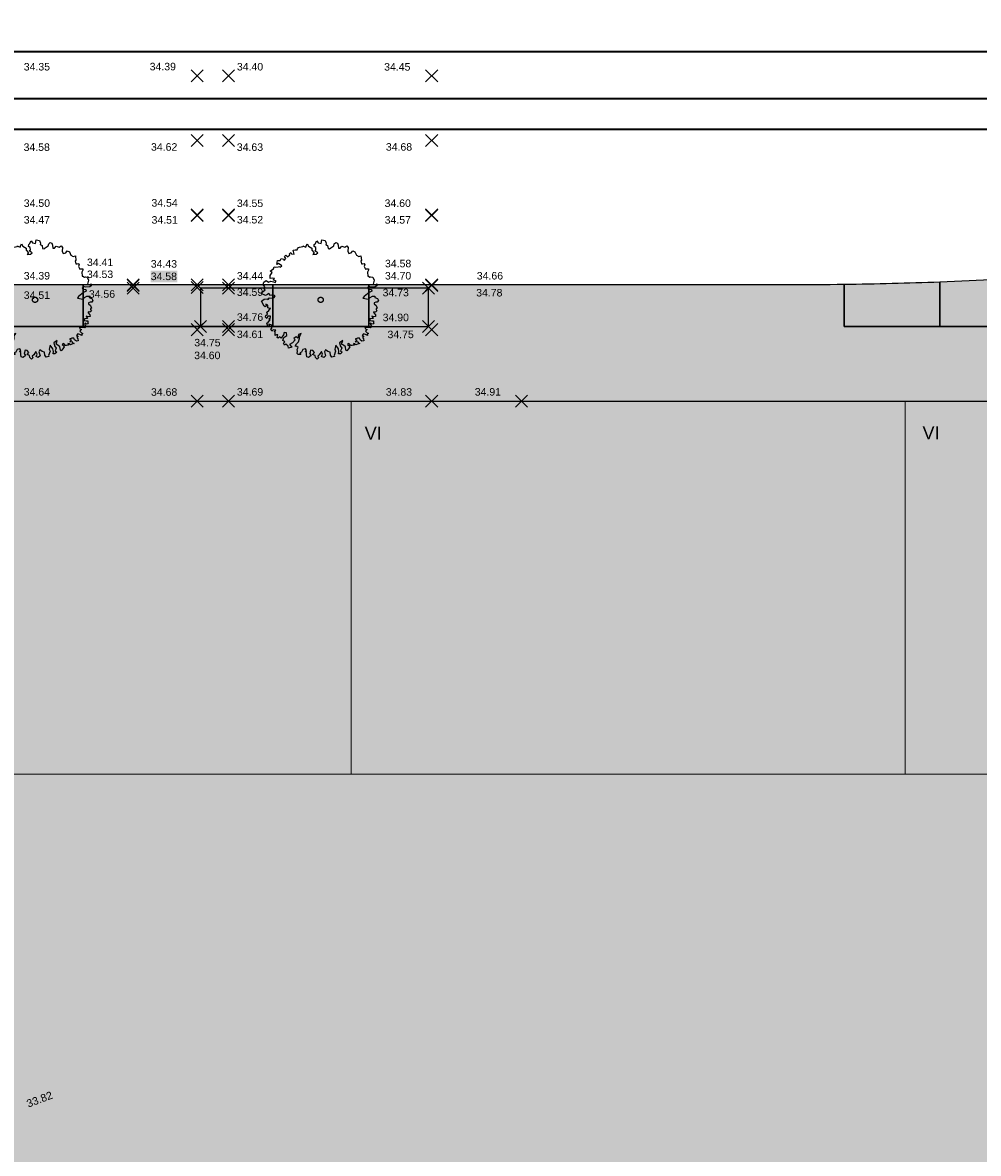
# Model space of a CAD drawing. Header units: metres. Extents: x -5203299 to 2078834, y 245743 to 5816291.
# Tile 229 of 256: x 366655 to 366699, y 5814171 to 5814224. Entities that reach past the tile are written whole.
import ezdxf

# ---------------------------------------------------------------- set-up
doc = ezdxf.new("R2010")
doc.units = ezdxf.units.M
doc.header["$LTSCALE"] = 0.5
for name, color, linetype, lineweight in [('01.01_Text-Beschriftung Geschosse', 7, 'Continuous', 25), ('02.02_Nutzung. Gebäude-Einzelhandel (Nahversorger)', 7, 'Continuous', 9), ('02.02_Nutzung. Gebäude-Gewerbe. Nahversorger im EG', 7, 'Continuous', 9), ('99.02_Vermesserplan-Höhe SWP', 7, 'Continuous', 18), ('99.04_Erschließung_VP-S-Borde-Kantenstein', 7, 'Continuous', 25), ('Keine', 7, 'Continuous', 9), ('SB-PUNKTE-00000-0000-HOE', 7, 'Continuous', 18), ('SB-PUNKTE-00000-0000-PKT', 7, 'Continuous', 18), ('SB-PUNKTE-00000-0000-SYM', 7, 'Continuous', 18)]:
    doc.layers.add(name, color=color, linetype=linetype, lineweight=lineweight)
for name, color, linetype, lineweight, true_color in [('99.04_Erschließung_VP-S-Farben-Gehweg-Betonsteinpflaster', 7, 'Continuous', 25, 0xffd6a8), ('99.04_Erschließung_VP-S-Farben-Grünflächen', 7, 'Continuous', 25, 0xc2e687), ('99.04_Erschließung_VP-S-Farben-Multifunktionsstreifen', 7, 'Continuous', 25, 0xf7e06e), ('99.04_Erschließung_VP-S-Farben-Regengarten', 7, 'Continuous', 25, 0x60d2fb), ('99.04_Gleisplanung VP 02_23-EB-1236L-A-FAHRKANTE', 150, 'Continuous', 35, 0x007fff), ('99.04_Gleisplanung VP 02_23-EB-1236R-A-FAHRKANTE', 150, 'Continuous', 35, 0x007fff), ('S-Baum', 7, 'Continuous', 25, 0x4c994c), ('SB-100A-Regengarten-Farbe', 7, 'Continuous', 25, 0x60d2fb)]:
    doc.layers.add(name, color=color, linetype=linetype, lineweight=lineweight, true_color=true_color)
doc.styles.add('Arial', font='arial.ttf')

# ---------------------------------------------------------------- blocks, each defined once
blk = doc.blocks.new('Gruppe-365')
at = {"layer": '02.02_Nutzung. Gebäude-Einzelhandel (Nahversorger)', "linetype": 'Continuous', "lineweight": 0, "true_color": 0x37ae8d}
blk.add_hatch(color=125, dxfattribs=at).paths.add_polyline_path([(44.627, -42.975), (138.626, -42.975), (138.626, -16.975), (44.626, -16.975)])
at = {"layer": '02.02_Nutzung. Gebäude-Gewerbe. Nahversorger im EG', "linetype": 'Continuous', "lineweight": 0, "true_color": 0x37ae8d}
for points in [[(27.122, -16.975), (27.126, 0.525), (77.133, 0.525), (77.13, -16.975)], [(77.126, 0.525), (103.126, 0.525), (103.126, -16.975), (77.126, -16.975)], [(103.126, 0.525), (129.126, 0.525), (129.126, -16.975), (103.126, -16.975)]]:
    blk.add_hatch(color=125, dxfattribs=at).paths.add_polyline_path(points)
at = {"layer": '02.02_Nutzung. Gebäude-Einzelhandel (Nahversorger)', "flags": 128}
blk.add_lwpolyline([(44.627, -42.975), (138.626, -42.975), (138.626, -16.975), (44.626, -16.975)], close=True, dxfattribs=at)
at = {"layer": '02.02_Nutzung. Gebäude-Gewerbe. Nahversorger im EG', "flags": 128}
for points in [[(27.122, -16.975), (27.126, 0.525), (77.133, 0.525), (77.13, -16.975)], [(77.126, 0.525), (103.126, 0.525), (103.126, -16.975), (77.126, -16.975)], [(103.126, 0.525), (129.126, 0.525), (129.126, -16.975), (103.126, -16.975)]]:
    blk.add_lwpolyline(points, close=True, dxfattribs=at)
at = {"layer": '01.01_Text-Beschriftung Geschosse', "color": 7, "char_height": 0.6041, "width": 6.23175, "attachment_point": 1, "rotation": 0.0481, "line_spacing_factor": 4, "style": 'Arial'}
for insert in [(77.763, -0.681), (103.936, -0.659)]:
    blk.add_mtext('VI', dxfattribs=dict(at, insert=insert))
blk = doc.blocks.new('Gruppe-410')
at = {"layer": 'S-Baum', "flags": 128}
blk.add_lwpolyline([(78.352, 5.163), (78.285, 5.161), (78.206, 5.138), (78.208, 5.09), (78.298, 5.005), (78.342, 4.891), (78.294, 4.87), (78.296, 4.821), (78.335, 4.763), (78.261, 4.701), (78.181, 4.71), (78.194, 4.671), (78.265, 4.566), (78.276, 4.498), (78.189, 4.476), (78.092, 4.501), (78.152, 4.395), (78.008, 4.382), (78, 4.302), (78.099, 4.286), (78.175, 4.288), (78.171, 4.181), (78.191, 4.153), (78.104, 4.13), (78.024, 4.176), (78.026, 4.099), (78.108, 4.023), (78.031, 3.961), (77.951, 3.978), (77.875, 3.975), (77.775, 3.983), (77.798, 3.913), (77.878, 3.879), (77.801, 3.806), (77.872, 3.721), (77.941, 3.695), (77.885, 3.665), (77.888, 3.597), (77.798, 3.642), (77.709, 3.687), (77.641, 3.597), (77.722, 3.56), (77.655, 3.529), (77.698, 3.443), (77.72, 3.356), (77.633, 3.334), (77.552, 3.399), (77.51, 3.476), (77.422, 3.473), (77.316, 3.43), (77.396, 3.393), (77.32, 3.312), (77.439, 3.316), (77.469, 3.24), (77.53, 3.222), (77.423, 3.188), (77.353, 3.157), (77.295, 3.215), (77.235, 3.221), (77.266, 3.146), (77.17, 3.131), (77.111, 3.129), (77.069, 3.187), (77.02, 3.233), (76.962, 3.183), (77.023, 3.126), (77.065, 3.068), (77, 2.97), (76.916, 2.879), (76.883, 2.918), (76.858, 3.072), (76.768, 3.149), (76.678, 3.202), (76.732, 3.371), (76.58, 3.258), (76.613, 3.112), (76.685, 3.007), (76.633, 2.878), (76.711, 2.813), (76.626, 2.742), (76.538, 2.739), (76.554, 2.856), (76.53, 2.974), (76.409, 3.145), (76.355, 2.968), (76.398, 2.87), (76.326, 2.664), (76.339, 2.616), (76.221, 2.581), (76.161, 2.687), (76.137, 2.813), (76.028, 2.849), (75.926, 2.933), (75.87, 2.832), (75.927, 2.65), (75.842, 2.568), (75.741, 2.624), (75.786, 2.722), (75.734, 2.848), (75.631, 2.7), (75.566, 2.627), (75.596, 2.56), (75.53, 2.498), (75.451, 2.575), (75.437, 2.662), (75.319, 2.717), (75.404, 2.8), (75.322, 2.893), (75.225, 2.918), (75.183, 2.764), (75.179, 2.761), (75.253, 2.667), (75.129, 2.575), (75.04, 2.609), (75.025, 2.716), (75.033, 2.804), (74.961, 2.852), (75.03, 2.903), (74.976, 2.98), (74.853, 2.945), (74.798, 2.816), (74.72, 2.785), (74.762, 2.707), (74.646, 2.714), (74.593, 2.761), (74.61, 2.86), (74.587, 2.947), (74.634, 3.045), (74.582, 3.091), (74.505, 3.1), (74.558, 3.209), (74.662, 3.309), (74.708, 3.458), (74.712, 3.585), (74.788, 3.695), (74.662, 3.643), (74.628, 3.475), (74.547, 3.532), (74.433, 3.468), (74.503, 3.403), (74.372, 3.263), (74.239, 3.179), (74.34, 3.055), (74.186, 3.002), (74.163, 3.097), (74.061, 3.193), (74.006, 3.143), (73.951, 3.248), (74.02, 3.307), (73.919, 3.363), (73.974, 3.501), (74.106, 3.604), (74.093, 3.731), (73.985, 3.747), (73.958, 3.639), (73.847, 3.477), (73.785, 3.545), (73.7, 3.483), (73.651, 3.501), (73.686, 3.63), (73.627, 3.636), (73.56, 3.606), (73.557, 3.673), (73.555, 3.753), (73.514, 3.788), (73.599, 3.859), (73.471, 3.874), (73.406, 3.804), (73.354, 3.91), (73.401, 3.951), (73.408, 4.079), (73.267, 4.133), (73.281, 4.063), (73.211, 4.044), (73.169, 4.186), (73.236, 4.228), (73.32, 4.339), (73.259, 4.385), (73.345, 4.439), (73.334, 4.515), (73.215, 4.511), (73.171, 4.402), (73.109, 4.459), (73.117, 4.547), (73.203, 4.609), (73.172, 4.696), (73.257, 4.767), (73.341, 4.877), (73.313, 4.865), (73.213, 4.892), (73.209, 5.028), (73.128, 5.065), (73.15, 4.998), (73.084, 4.947), (73.044, 4.974), (72.919, 5.213), (73.044, 5.305), (73.179, 5.321), (73.239, 5.292), (73.293, 5.373), (73.413, 5.349), (73.508, 5.389), (73.565, 5.462), (73.456, 5.506), (73.341, 5.474), (73.258, 5.567), (73.2, 5.526), (73.114, 5.483), (72.907, 5.567), (73, 5.666), (73.085, 5.748), (73.026, 5.814), (73.081, 5.884), (73, 5.997), (73.025, 6.097), (73.138, 6.18), (73.249, 6.104), (73.354, 6.156), (73.475, 6.112), (73.563, 6.087), (73.61, 6.145), (73.472, 6.208), (73.529, 6.27), (73.457, 6.298), (73.333, 6.274), (73.329, 6.41), (73.42, 6.549), (73.322, 6.625), (73.407, 6.687), (73.482, 6.726), (73.518, 6.827), (73.579, 6.8), (73.705, 6.822), (73.773, 6.835), (73.802, 6.808), (73.868, 6.867), (73.717, 6.98), (73.631, 6.938), (73.676, 7.115), (73.792, 7.119), (73.837, 7.208), (73.945, 7.183), (73.978, 7.117), (74.063, 7.207), (73.992, 7.301), (73.992, 7.312), (74.066, 7.371), (74.136, 7.297), (74.253, 7.378), (74.239, 7.437), (74.297, 7.487), (74.327, 7.431), (74.455, 7.424), (74.4, 7.609), (74.497, 7.612), (74.596, 7.616), (74.613, 7.673), (74.651, 7.734), (74.699, 7.746), (74.853, 7.78), (74.872, 7.809), (74.892, 7.79), (75.002, 7.737), (75.026, 7.845), (75.064, 7.895), (75.127, 7.789), (75.278, 7.695), (75.281, 7.599), (75.393, 7.476), (75.324, 7.406), (75.483, 7.411), (75.557, 7.481), (75.418, 7.576), (75.476, 7.614), (75.472, 7.733), (75.383, 7.77), (75.396, 7.866), (75.435, 7.907), (75.51, 8.037), (75.572, 7.951), (75.717, 7.917), (75.751, 8.085), (75.908, 8.059), (75.952, 7.933), (75.934, 7.865), (76.023, 7.828), (76.048, 7.685), (76.116, 7.667), (76.174, 7.709), (76.307, 7.801), (76.335, 7.898), (76.401, 7.96), (76.481, 7.931), (76.512, 7.845), (76.526, 7.69), (76.605, 7.704), (76.69, 7.794), (76.827, 7.748), (76.924, 7.811), (76.986, 7.725), (76.972, 7.558), (77.013, 7.451), (77.131, 7.475), (77.204, 7.577), (77.305, 7.521), (77.377, 7.376), (77.487, 7.312), (77.585, 7.335), (77.612, 7.121), (77.573, 7.111), (77.606, 6.965), (77.666, 6.967), (77.742, 6.978), (77.763, 6.951), (77.763, 6.942), (77.73, 6.834), (77.802, 6.717), (77.838, 6.73), (77.937, 6.722), (77.939, 6.662), (77.894, 6.565), (77.909, 6.39), (77.94, 6.391), (78.009, 6.345), (78.057, 6.355), (78.137, 6.33), (78.198, 6.204), (78.156, 6.016), (78.266, 5.972), (78.323, 6.022), (78.326, 5.934), (78.26, 5.892), (78.082, 5.867), (77.946, 5.893), (77.9, 5.832), (77.941, 5.774), (78.077, 5.759), (78.089, 5.683), (77.966, 5.611), (77.738, 5.425), (77.681, 5.355), (77.946, 5.308), (78.022, 5.387), (78.128, 5.449), (78.244, 5.442), (78.237, 5.385), (78.237, 5.385), (78.355, 5.341), (78.406, 5.244)], close=True, dxfattribs=at)
at = {"layer": 'S-Baum'}
blk.add_rational_spline([(75.664, 5.394), (75.426, 5.33), (75.49, 5.092), (75.727, 5.156), (75.965, 5.22), (75.902, 5.458), (75.664, 5.394)], [1, 0.333333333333, 0.333333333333, 1, 0.333333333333, 0.333333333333, 1], degree=3, knots=[0, 0, 0, 0, 0.5, 0.5, 0.5, 1, 1, 1, 1], dxfattribs=at)
blk = doc.blocks.new('Gruppe-411')
at = {"layer": 'S-Baum', "flags": 128}
blk.add_lwpolyline([(64.952, 5.163), (64.885, 5.161), (64.806, 5.138), (64.808, 5.09), (64.898, 5.005), (64.942, 4.891), (64.894, 4.87), (64.896, 4.821), (64.935, 4.763), (64.861, 4.701), (64.781, 4.71), (64.794, 4.671), (64.865, 4.566), (64.876, 4.498), (64.789, 4.476), (64.692, 4.501), (64.752, 4.395), (64.608, 4.382), (64.6, 4.302), (64.699, 4.286), (64.775, 4.288), (64.771, 4.181), (64.791, 4.153), (64.704, 4.13), (64.624, 4.176), (64.626, 4.099), (64.708, 4.023), (64.631, 3.961), (64.551, 3.978), (64.475, 3.975), (64.375, 3.983), (64.398, 3.913), (64.478, 3.879), (64.401, 3.806), (64.472, 3.721), (64.541, 3.695), (64.485, 3.665), (64.488, 3.597), (64.398, 3.642), (64.309, 3.687), (64.241, 3.597), (64.322, 3.56), (64.255, 3.529), (64.298, 3.443), (64.32, 3.356), (64.233, 3.334), (64.152, 3.399), (64.11, 3.476), (64.022, 3.473), (63.916, 3.43), (63.996, 3.393), (63.92, 3.312), (64.039, 3.316), (64.069, 3.24), (64.13, 3.222), (64.023, 3.188), (63.953, 3.157), (63.895, 3.215), (63.835, 3.221), (63.866, 3.146), (63.77, 3.131), (63.711, 3.129), (63.669, 3.187), (63.62, 3.233), (63.562, 3.183), (63.623, 3.126), (63.665, 3.068), (63.6, 2.97), (63.516, 2.879), (63.483, 2.918), (63.458, 3.072), (63.368, 3.149), (63.278, 3.202), (63.332, 3.371), (63.18, 3.258), (63.213, 3.112), (63.285, 3.007), (63.233, 2.878), (63.311, 2.813), (63.226, 2.742), (63.138, 2.739), (63.154, 2.856), (63.13, 2.974), (63.009, 3.145), (62.955, 2.968), (62.998, 2.87), (62.926, 2.664), (62.939, 2.616), (62.821, 2.581), (62.761, 2.687), (62.737, 2.813), (62.628, 2.849), (62.526, 2.933), (62.47, 2.832), (62.527, 2.65), (62.442, 2.568), (62.341, 2.624), (62.386, 2.722), (62.334, 2.848), (62.231, 2.7), (62.166, 2.627), (62.196, 2.56), (62.13, 2.498), (62.051, 2.575), (62.037, 2.662), (61.919, 2.717), (62.004, 2.8), (61.922, 2.893), (61.825, 2.918), (61.783, 2.764), (61.779, 2.761), (61.853, 2.667), (61.729, 2.575), (61.64, 2.609), (61.625, 2.716), (61.633, 2.804), (61.561, 2.852), (61.63, 2.903), (61.576, 2.98), (61.453, 2.945), (61.398, 2.816), (61.32, 2.785), (61.362, 2.707), (61.246, 2.714), (61.193, 2.761), (61.21, 2.86), (61.187, 2.947), (61.234, 3.045), (61.182, 3.091), (61.105, 3.1), (61.158, 3.209), (61.262, 3.309), (61.308, 3.458), (61.312, 3.585), (61.388, 3.695), (61.262, 3.643), (61.228, 3.475), (61.147, 3.532), (61.033, 3.468), (61.103, 3.403), (60.972, 3.263), (60.839, 3.179), (60.94, 3.055), (60.786, 3.002), (60.763, 3.097), (60.661, 3.193), (60.606, 3.143), (60.551, 3.248), (60.62, 3.307), (60.519, 3.363), (60.574, 3.501), (60.706, 3.604), (60.693, 3.731), (60.585, 3.747), (60.558, 3.639), (60.447, 3.477), (60.385, 3.545), (60.3, 3.483), (60.251, 3.501), (60.286, 3.63), (60.227, 3.636), (60.16, 3.606), (60.157, 3.673), (60.155, 3.753), (60.114, 3.788), (60.199, 3.859), (60.071, 3.874), (60.006, 3.804), (59.954, 3.91), (60.001, 3.951), (60.008, 4.079), (59.867, 4.133), (59.881, 4.063), (59.811, 4.044), (59.769, 4.186), (59.836, 4.228), (59.92, 4.339), (59.859, 4.385), (59.945, 4.439), (59.934, 4.515), (59.815, 4.511), (59.771, 4.402), (59.709, 4.459), (59.717, 4.547), (59.803, 4.609), (59.772, 4.696), (59.857, 4.767), (59.941, 4.877), (59.913, 4.865), (59.813, 4.892), (59.809, 5.028), (59.728, 5.065), (59.75, 4.998), (59.684, 4.947), (59.644, 4.974), (59.519, 5.213), (59.644, 5.305), (59.779, 5.321), (59.839, 5.292), (59.893, 5.373), (60.013, 5.349), (60.108, 5.389), (60.165, 5.462), (60.056, 5.506), (59.941, 5.474), (59.858, 5.567), (59.8, 5.526), (59.714, 5.483), (59.507, 5.567), (59.6, 5.666), (59.685, 5.748), (59.626, 5.814), (59.681, 5.884), (59.6, 5.997), (59.625, 6.097), (59.738, 6.18), (59.849, 6.104), (59.954, 6.156), (60.075, 6.112), (60.163, 6.087), (60.21, 6.145), (60.072, 6.208), (60.129, 6.27), (60.057, 6.298), (59.933, 6.274), (59.929, 6.41), (60.02, 6.549), (59.922, 6.625), (60.007, 6.687), (60.082, 6.726), (60.118, 6.827), (60.179, 6.8), (60.305, 6.822), (60.373, 6.835), (60.402, 6.808), (60.468, 6.867), (60.317, 6.98), (60.231, 6.938), (60.276, 7.115), (60.392, 7.119), (60.437, 7.208), (60.545, 7.183), (60.578, 7.117), (60.663, 7.207), (60.592, 7.301), (60.592, 7.312), (60.666, 7.371), (60.736, 7.297), (60.853, 7.378), (60.839, 7.437), (60.897, 7.487), (60.927, 7.431), (61.055, 7.424), (61, 7.609), (61.097, 7.612), (61.196, 7.616), (61.213, 7.673), (61.251, 7.734), (61.299, 7.746), (61.453, 7.78), (61.472, 7.809), (61.492, 7.79), (61.602, 7.737), (61.626, 7.845), (61.664, 7.895), (61.727, 7.789), (61.878, 7.695), (61.881, 7.599), (61.993, 7.476), (61.924, 7.406), (62.083, 7.411), (62.157, 7.481), (62.018, 7.576), (62.076, 7.614), (62.072, 7.733), (61.983, 7.77), (61.996, 7.866), (62.035, 7.907), (62.11, 8.037), (62.172, 7.951), (62.317, 7.917), (62.351, 8.085), (62.508, 8.059), (62.552, 7.933), (62.534, 7.865), (62.623, 7.828), (62.648, 7.685), (62.716, 7.667), (62.774, 7.709), (62.907, 7.801), (62.935, 7.898), (63.001, 7.96), (63.081, 7.931), (63.112, 7.845), (63.126, 7.69), (63.205, 7.704), (63.29, 7.794), (63.427, 7.748), (63.524, 7.811), (63.586, 7.725), (63.572, 7.558), (63.612, 7.451), (63.731, 7.475), (63.804, 7.577), (63.904, 7.521), (63.977, 7.376), (64.087, 7.312), (64.185, 7.335), (64.212, 7.121), (64.173, 7.111), (64.206, 6.965), (64.266, 6.967), (64.342, 6.978), (64.363, 6.951), (64.363, 6.942), (64.33, 6.834), (64.402, 6.717), (64.438, 6.73), (64.537, 6.722), (64.539, 6.662), (64.494, 6.565), (64.509, 6.39), (64.54, 6.391), (64.609, 6.345), (64.657, 6.355), (64.737, 6.33), (64.798, 6.204), (64.756, 6.016), (64.866, 5.972), (64.923, 6.022), (64.926, 5.934), (64.86, 5.892), (64.682, 5.867), (64.546, 5.893), (64.5, 5.832), (64.541, 5.774), (64.677, 5.759), (64.689, 5.683), (64.566, 5.611), (64.338, 5.425), (64.281, 5.355), (64.546, 5.308), (64.622, 5.387), (64.728, 5.449), (64.844, 5.442), (64.837, 5.385), (64.837, 5.385), (64.955, 5.341), (65.006, 5.244)], close=True, dxfattribs=at)
at = {"layer": 'S-Baum'}
blk.add_rational_spline([(62.264, 5.394), (62.026, 5.33), (62.09, 5.092), (62.327, 5.156), (62.565, 5.22), (62.502, 5.458), (62.264, 5.394)], [1, 0.333333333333, 0.333333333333, 1, 0.333333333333, 0.333333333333, 1], degree=3, knots=[0, 0, 0, 0, 0.5, 0.5, 0.5, 1, 1, 1, 1], dxfattribs=at)
blk = doc.blocks.new('Gruppe-421')
at = {"layer": 'SB-PUNKTE-00000-0000-SYM', "color": 7}
for p, q in [((85.398, 0.808), (84.832, 0.242)), ((84.832, 0.808), (85.398, 0.242))]:
    blk.add_line(p, q, dxfattribs=at)
blk = doc.blocks.new('Gruppe-422')
at = {"layer": 'SB-PUNKTE-00000-0000-SYM', "color": 7}
for p, q in [((81.188, 0.808), (80.622, 0.242)), ((80.622, 0.808), (81.188, 0.242))]:
    blk.add_line(p, q, dxfattribs=at)
blk = doc.blocks.new('Gruppe-423')
at = {"layer": 'SB-PUNKTE-00000-0000-SYM', "color": 7}
for p, q in [((81.038, 4.308), (80.472, 3.742)), ((80.472, 4.308), (81.038, 3.742))]:
    blk.add_line(p, q, dxfattribs=at)
blk = doc.blocks.new('Gruppe-424')
at = {"layer": 'SB-PUNKTE-00000-0000-SYM', "color": 7}
for p, q in [((81.188, 4.158), (80.622, 3.592)), ((80.622, 4.158), (81.188, 3.592))]:
    blk.add_line(p, q, dxfattribs=at)
blk = doc.blocks.new('Gruppe-425')
at = {"layer": 'SB-PUNKTE-00000-0000-SYM', "color": 7}
for p, q in [((81.038, 6.108), (80.472, 5.542)), ((80.472, 6.108), (81.038, 5.542))]:
    blk.add_line(p, q, dxfattribs=at)
blk = doc.blocks.new('Gruppe-426')
at = {"layer": 'SB-PUNKTE-00000-0000-SYM', "color": 7}
for p, q in [((81.188, 6.231), (80.622, 5.665)), ((80.622, 6.231), (81.188, 5.665))]:
    blk.add_line(p, q, dxfattribs=at)
blk = doc.blocks.new('Gruppe-427')
at = {"layer": 'SB-PUNKTE-00000-0000-SYM', "color": 7}
for p, q in [((81.188, 6.258), (80.622, 5.692)), ((80.622, 6.258), (81.188, 5.692))]:
    blk.add_line(p, q, dxfattribs=at)
blk = doc.blocks.new('Gruppe-428')
at = {"layer": 'SB-PUNKTE-00000-0000-SYM', "color": 7}
for p, q in [((81.188, 9.508), (80.622, 8.942)), ((80.622, 9.508), (81.188, 8.942))]:
    blk.add_line(p, q, dxfattribs=at)
blk = doc.blocks.new('Gruppe-429')
at = {"layer": 'SB-PUNKTE-00000-0000-SYM', "color": 7}
for p, q in [((81.188, 9.535), (80.622, 8.969)), ((80.622, 9.535), (81.188, 8.969))]:
    blk.add_line(p, q, dxfattribs=at)
blk = doc.blocks.new('Gruppe-430')
at = {"layer": 'SB-PUNKTE-00000-0000-SYM', "color": 7}
for p, q in [((81.188, 13.033), (80.622, 12.467)), ((80.622, 13.033), (81.188, 12.467))]:
    blk.add_line(p, q, dxfattribs=at)
blk = doc.blocks.new('Gruppe-431')
at = {"layer": 'SB-PUNKTE-00000-0000-SYM', "color": 7}
for p, q in [((81.188, 16.058), (80.622, 15.492)), ((80.622, 16.058), (81.188, 15.492))]:
    blk.add_line(p, q, dxfattribs=at)
blk = doc.blocks.new('Gruppe-432')
at = {"layer": 'SB-PUNKTE-00000-0000-SYM', "color": 7}
for p, q in [((71.648, 0.808), (71.082, 0.242)), ((71.082, 0.808), (71.648, 0.242))]:
    blk.add_line(p, q, dxfattribs=at)
blk = doc.blocks.new('Gruppe-433')
at = {"layer": 'SB-PUNKTE-00000-0000-SYM', "color": 7}
for p, q in [((71.648, 4.158), (71.082, 3.592)), ((71.082, 4.158), (71.648, 3.592))]:
    blk.add_line(p, q, dxfattribs=at)
blk = doc.blocks.new('Gruppe-434')
at = {"layer": 'SB-PUNKTE-00000-0000-SYM', "color": 7}
for p, q in [((71.648, 4.308), (71.082, 3.742)), ((71.082, 4.308), (71.648, 3.742))]:
    blk.add_line(p, q, dxfattribs=at)
blk = doc.blocks.new('Gruppe-435')
at = {"layer": 'SB-PUNKTE-00000-0000-SYM', "color": 7}
for p, q in [((71.648, 6.108), (71.082, 5.542)), ((71.082, 6.108), (71.648, 5.542))]:
    blk.add_line(p, q, dxfattribs=at)
blk = doc.blocks.new('Gruppe-436')
at = {"layer": 'SB-PUNKTE-00000-0000-SYM', "color": 7}
for p, q in [((71.648, 6.258), (71.082, 5.692)), ((71.082, 6.258), (71.648, 5.692))]:
    blk.add_line(p, q, dxfattribs=at)
blk = doc.blocks.new('Gruppe-437')
at = {"layer": 'SB-PUNKTE-00000-0000-SYM', "color": 7}
for p, q in [((71.648, 9.508), (71.082, 8.942)), ((71.082, 9.508), (71.648, 8.942))]:
    blk.add_line(p, q, dxfattribs=at)
blk = doc.blocks.new('Gruppe-438')
at = {"layer": 'SB-PUNKTE-00000-0000-SYM', "color": 7}
for p, q in [((71.648, 9.535), (71.082, 8.969)), ((71.082, 9.535), (71.648, 8.969))]:
    blk.add_line(p, q, dxfattribs=at)
blk = doc.blocks.new('Gruppe-439')
at = {"layer": 'SB-PUNKTE-00000-0000-SYM', "color": 7}
for p, q in [((71.648, 13.033), (71.082, 12.467)), ((71.082, 13.033), (71.648, 12.467))]:
    blk.add_line(p, q, dxfattribs=at)
blk = doc.blocks.new('Gruppe-440')
at = {"layer": 'SB-PUNKTE-00000-0000-SYM', "color": 7}
for p, q in [((71.648, 16.058), (71.082, 15.492)), ((71.082, 16.058), (71.648, 15.492))]:
    blk.add_line(p, q, dxfattribs=at)
blk = doc.blocks.new('Gruppe-449')
at = {"layer": 'SB-PUNKTE-00000-0000-SYM', "color": 7}
for p, q in [((70.188, 0.808), (69.622, 0.242)), ((69.622, 0.808), (70.188, 0.242))]:
    blk.add_line(p, q, dxfattribs=at)
blk = doc.blocks.new('Gruppe-450')
at = {"layer": 'SB-PUNKTE-00000-0000-SYM', "color": 7}
for p, q in [((70.188, 4.158), (69.622, 3.592)), ((69.622, 4.158), (70.188, 3.592))]:
    blk.add_line(p, q, dxfattribs=at)
blk = doc.blocks.new('Gruppe-451')
at = {"layer": 'SB-PUNKTE-00000-0000-SYM', "color": 7}
for p, q in [((70.338, 4.308), (69.772, 3.742)), ((69.772, 4.308), (70.338, 3.742))]:
    blk.add_line(p, q, dxfattribs=at)
blk = doc.blocks.new('Gruppe-452')
at = {"layer": 'SB-PUNKTE-00000-0000-SYM', "color": 7}
for p, q in [((70.186, 6.138), (69.62, 5.572)), ((69.62, 6.138), (70.186, 5.572))]:
    blk.add_line(p, q, dxfattribs=at)
blk = doc.blocks.new('Gruppe-453')
at = {"layer": 'SB-PUNKTE-00000-0000-SYM', "color": 7}
for p, q in [((70.188, 6.258), (69.622, 5.692)), ((69.622, 6.258), (70.188, 5.692))]:
    blk.add_line(p, q, dxfattribs=at)
blk = doc.blocks.new('Gruppe-454')
at = {"layer": 'SB-PUNKTE-00000-0000-SYM', "color": 7}
for p, q in [((70.188, 9.508), (69.622, 8.942)), ((69.622, 9.508), (70.188, 8.942))]:
    blk.add_line(p, q, dxfattribs=at)
blk = doc.blocks.new('Gruppe-455')
at = {"layer": 'SB-PUNKTE-00000-0000-SYM', "color": 7}
for p, q in [((70.188, 9.535), (69.622, 8.969)), ((69.622, 9.535), (70.188, 8.969))]:
    blk.add_line(p, q, dxfattribs=at)
blk = doc.blocks.new('Gruppe-456')
at = {"layer": 'SB-PUNKTE-00000-0000-SYM', "color": 7}
for p, q in [((70.188, 13.033), (69.622, 12.467)), ((69.622, 13.033), (70.188, 12.467))]:
    blk.add_line(p, q, dxfattribs=at)
blk = doc.blocks.new('Gruppe-457')
at = {"layer": 'SB-PUNKTE-00000-0000-SYM', "color": 7}
for p, q in [((70.188, 16.058), (69.622, 15.492)), ((69.622, 16.058), (70.188, 15.492))]:
    blk.add_line(p, q, dxfattribs=at)
blk = doc.blocks.new('Gruppe-836')
at = {"layer": 'SB-PUNKTE-00000-0000-SYM', "color": 7}
for p, q in [((67.186, 6.108), (66.62, 5.542)), ((66.62, 6.108), (67.186, 5.542))]:
    blk.add_line(p, q, dxfattribs=at)
blk = doc.blocks.new('Gruppe-837')
at = {"layer": 'SB-PUNKTE-00000-0000-SYM', "color": 7}
for p, q in [((67.186, 6.256), (66.62, 5.69)), ((66.62, 6.256), (67.186, 5.69))]:
    blk.add_line(p, q, dxfattribs=at)
blk = doc.blocks.new('Gruppe-838')
at = {"layer": 'SB-PUNKTE-00000-0000-SYM', "color": 7}
for p, q in [((67.186, 6.228), (66.62, 5.662)), ((66.62, 6.228), (67.186, 5.662))]:
    blk.add_line(p, q, dxfattribs=at)
blk = doc.blocks.new('_23-07-06_Massenplan_TB_Weiterführende Schule (3D)')
at = {"layer": '99.04_Erschließung_VP-S-Farben-Gehweg-Betonsteinpflaster', "linetype": 'Continuous', "lineweight": 0, "true_color": 0xffd6a8}
h = blk.add_hatch(color=41, dxfattribs=at)
edge = h.paths.add_edge_path()
edge.add_line((26.386, 0.525), (160.126, 0.525))
edge.add_line((160.126, 0.525), (160.112, 6.525))
edge.add_line((160.112, 6.525), (144.971, 6.525))
edge.add_line((144.971, 6.525), (144.971, 4.025))
edge.add_line((144.971, 4.025), (100.253, 4.025))
edge.add_line((100.253, 4.025), (100.253, 5.993))
edge.add_line((100.253, 5.993), (100.253, 5.993))
edge.add_arc((97.581, 205.975), 200, 270.01024, 270.76547, ccw=False)
edge.add_line((97.617, 5.975), (97.617, 5.975))
edge.add_line((97.617, 5.975), (77.953, 5.975))
edge.add_line((77.953, 5.975), (77.953, 4.025))
edge.add_line((77.953, 4.025), (46.653, 4.025))
edge.add_line((46.653, 4.025), (46.653, 5.975))
edge.add_line((46.653, 5.975), (46.653, 5.975))
edge.add_line((46.653, 5.975), (46.653, 5.975))
edge.add_arc((43.6, 7961.31), 7955.335, 269.9913105, 270.0219886, ccw=False)
edge.add_line((42.394, 5.975), (42.394, 5.975))
edge.add_line((42.394, 5.975), (42.394, 5.975))
edge.add_arc((42.394, -50.025), 56, 90, 103.238)
edge.add_line((29.57, 4.487), (26.386, 0.525))
h = blk.add_hatch(color=41, dxfattribs=at)
edge = h.paths.add_edge_path()
edge.add_line((26.386, 0.525), (160.126, 0.525))
edge.add_line((160.126, 0.525), (160.112, 6.525))
edge.add_line((160.112, 6.525), (144.971, 6.525))
edge.add_line((144.971, 6.525), (144.971, 4.025))
edge.add_line((144.971, 4.025), (100.253, 4.025))
edge.add_line((100.253, 4.025), (100.253, 5.993))
edge.add_line((100.253, 5.993), (100.253, 5.993))
edge.add_arc((97.581, 205.975), 200, 270.01024, 270.76547, ccw=False)
edge.add_line((97.617, 5.975), (97.617, 5.975))
edge.add_line((97.617, 5.975), (77.953, 5.975))
edge.add_line((77.953, 5.975), (77.953, 4.025))
edge.add_line((77.953, 4.025), (46.653, 4.025))
edge.add_line((46.653, 4.025), (46.653, 5.975))
edge.add_line((46.653, 5.975), (46.653, 5.975))
edge.add_line((46.653, 5.975), (46.653, 5.975))
edge.add_arc((43.6, 7961.317), 7955.342, 269.9913105, 270.0219886, ccw=False)
edge.add_line((42.394, 5.975), (42.394, 5.975))
edge.add_line((42.394, 5.975), (42.394, 5.975))
edge.add_line((42.394, 5.975), (42.394, 5.975))
edge.add_arc((42.394, -50.025), 56, 90, 103.238)
edge.add_line((29.57, 4.487), (29.57, 4.487))
edge.add_line((29.57, 4.487), (26.386, 0.525))
at = {"layer": '99.04_Erschließung_VP-S-Farben-Grünflächen', "linetype": 'Continuous', "lineweight": 0, "true_color": 0xc2e687}
for points in [[(60.053, 5.975), (60.053, 4.025), (64.553, 4.025), (64.553, 5.975)], [(73.453, 5.975), (73.453, 4.025), (77.953, 4.025), (77.953, 5.975)]]:
    blk.add_hatch(color=71, dxfattribs=at).paths.add_polyline_path(points)
h = blk.add_hatch(color=71, dxfattribs=at)
edge = h.paths.add_edge_path()
edge.add_line((100.253, 5.993), (100.253, 4.026))
edge.add_line((100.253, 4.026), (104.753, 4.026))
edge.add_line((104.753, 4.026), (104.753, 6.104))
edge.add_line((104.753, 6.104), (104.753, 6.104))
edge.add_line((104.753, 6.104), (104.753, 6.104))
edge.add_line((104.753, 6.104), (104.753, 6.104))
edge.add_arc((97.581, 205.975), 200, 270.76547, 272.05505, ccw=False)
edge.add_line((100.253, 5.993), (100.253, 5.993))
edge.add_line((100.253, 5.993), (100.253, 5.993))
h = blk.add_hatch(color=71, dxfattribs=at)
edge = h.paths.add_edge_path()
edge.add_line((100.253, 5.993), (100.253, 4.026))
edge.add_line((100.253, 4.026), (104.753, 4.026))
edge.add_line((104.753, 4.026), (104.753, 6.104))
edge.add_line((104.753, 6.104), (104.753, 6.104))
edge.add_arc((97.581, 205.975), 200, 270.76547, 272.05505, ccw=False)
at = {"layer": '99.04_Erschließung_VP-S-Farben-Multifunktionsstreifen', "linetype": 'Continuous', "lineweight": 0, "true_color": 0xf7e06e}
h = blk.add_hatch(color=41, dxfattribs=at)
edge = h.paths.add_edge_path()
edge.add_line((104.753, 6.104), (104.753, 4.025))
edge.add_line((104.753, 4.025), (113.671, 4.025))
edge.add_line((113.671, 4.025), (113.671, 6.454))
edge.add_line((113.671, 6.454), (113.671, 6.454))
edge.add_arc((119.849, -239.776), 246.308, 91.43734, 92.79805)
edge.add_line((107.826, 6.238), (107.826, 6.238))
edge.add_line((107.826, 6.238), (104.753, 6.104))
at = {"layer": '99.04_Erschließung_VP-S-Farben-Regengarten', "linetype": 'Continuous', "lineweight": 0, "true_color": 0x60d2fb}
blk.add_hatch(color=141, dxfattribs=at).paths.add_polyline_path([(64.553, 5.975), (64.553, 4.025), (73.453, 4.025), (73.453, 5.975)])
at = {"layer": 'SB-100A-Regengarten-Farbe', "linetype": 'Continuous', "lineweight": 0, "true_color": 0x60d2fb}
for points in [[(70.054, 5.822), (70.055, 5.825), (70.055, 5.822)], [(70.058, 5.824), (70.055, 5.825), (70.058, 5.826)], [(70.055, 5.825), (70.055, 4.025), (80.755, 4.025), (80.755, 5.825)]]:
    blk.add_hatch(color=141, dxfattribs=at).paths.add_polyline_path(points)
at = {"layer": '99.04_Erschließung_VP-S-Borde-Kantenstein', "lineweight": 9}
for p, q in [((77.953, 5.975), (77.953, 4.025)), ((100.253, 5.993), (100.253, 4.026)), ((104.753, 6.104), (104.753, 4.026)), ((77.953, 4.025), (73.453, 4.025))]:
    blk.add_line(p, q, dxfattribs=at)
at = {"layer": '99.04_Erschließung_VP-S-Borde-Kantenstein', "linetype": 'Continuous', "lineweight": 9}
for p, q in [((144.971, 4.025), (100.253, 4.025)), ((160.126, 0.525), (26.386, 0.525))]:
    blk.add_line(p, q, dxfattribs=at)
at = {"layer": '99.04_Erschließung_VP-S-Farben-Gehweg-Betonsteinpflaster', "flags": 128}
for points in [[(26.386, 0.525), (160.126, 0.525), (160.112, 6.525), (144.971, 6.525), (144.971, 4.025), (100.253, 4.025), (100.253, 5.993), (100.253, 5.993, -0.003295), (97.617, 5.975), (97.617, 5.975), (77.953, 5.975), (77.953, 4.025), (46.653, 4.025), (46.653, 5.975), (46.653, 5.975), (46.653, 5.975, -0.000134), (42.394, 5.975), (42.394, 5.975), (42.394, 5.975, 0.057826), (29.57, 4.487)], [(26.386, 0.525), (160.126, 0.525), (160.112, 6.525), (144.971, 6.525), (144.971, 4.025), (100.253, 4.025), (100.253, 5.993), (100.253, 5.993, -0.003295), (97.617, 5.975), (97.617, 5.975), (77.953, 5.975), (77.953, 4.025), (46.653, 4.025), (46.653, 5.975), (46.653, 5.975), (46.653, 5.975, -0.000134), (42.394, 5.975), (42.394, 5.975), (42.394, 5.975), (42.394, 5.975, 0.057826), (29.57, 4.487), (29.57, 4.487)]]:
    blk.add_lwpolyline(points, format="xyb", close=True, dxfattribs=at)
at = {"layer": '99.04_Erschließung_VP-S-Farben-Grünflächen', "flags": 128}
for points in [[(60.053, 5.975), (60.053, 4.025), (64.553, 4.025), (64.553, 5.975)], [(73.453, 5.975), (73.453, 4.025), (77.953, 4.025), (77.953, 5.975)]]:
    blk.add_lwpolyline(points, close=True, dxfattribs=at)
for points in [[(100.253, 5.993), (100.253, 4.026), (104.753, 4.026), (104.753, 6.104), (104.753, 6.104), (104.753, 6.104), (104.753, 6.104, -0.005627), (100.253, 5.993), (100.253, 5.993)], [(100.253, 5.993), (100.253, 4.026), (104.753, 4.026), (104.753, 6.104), (104.753, 6.104, -0.005627)]]:
    blk.add_lwpolyline(points, format="xyb", close=True, dxfattribs=at)
at = {"layer": '99.04_Erschließung_VP-S-Farben-Multifunktionsstreifen', "flags": 128}
blk.add_lwpolyline([(104.753, 6.104), (104.753, 4.025), (113.671, 4.025), (113.671, 6.454), (113.671, 6.454, 0.005937), (107.826, 6.238), (107.826, 6.238)], format="xyb", close=True, dxfattribs=at)
at = {"layer": '99.04_Erschließung_VP-S-Farben-Regengarten', "flags": 128}
blk.add_lwpolyline([(64.553, 5.975), (64.553, 4.025), (73.453, 4.025), (73.453, 5.975)], close=True, dxfattribs=at)
at = {"layer": '99.04_Gleisplanung VP 02_23-EB-1236L-A-FAHRKANTE', "flags": 128}
for points in [[(562.055, 14.664), (-195.677, 14.713, -0.005965), (-243.369, 15.285), (-544.421, 22.489)], [(562.055, 13.229), (-195.677, 13.278), (-195.677, 13.278, -0.005965), (-243.404, 13.85), (-243.404, 13.85), (-243.404, 13.85), (-544.456, 21.055, -0.000153)]]:
    blk.add_lwpolyline(points, format="xyb", dxfattribs=at)
at = {"layer": '99.04_Gleisplanung VP 02_23-EB-1236R-A-FAHRKANTE', "flags": 128}
blk.add_lwpolyline([(563.016, 16.878), (-195.633, 16.927, -0.005965), (-243.36, 17.5), (-544.44, 24.705)], format="xyb", dxfattribs=at)
at = {"layer": 'SB-100A-Regengarten-Farbe', "color": 141, "lineweight": 5, "true_color": 0x60d2fb, "flags": 128}
for points in [[(70.054, 5.822), (70.055, 5.825), (70.055, 5.822)], [(70.058, 5.824), (70.055, 5.825), (70.058, 5.826)]]:
    blk.add_lwpolyline(points, close=True, dxfattribs=at)
at = {"layer": 'SB-100A-Regengarten-Farbe', "flags": 128}
blk.add_lwpolyline([(70.055, 5.825), (70.055, 4.025), (80.755, 4.025), (80.755, 5.825)], close=True, dxfattribs=at)
at = {"layer": 'SB-PUNKTE-00000-0000-HOE', "color": 7}
for points in [[(67.721, 6.094), (68.967, 6.094), (67.721, 6.647), (68.967, 6.647)], [(67.721, 6.094), (68.967, 6.094), (67.721, 6.647), (68.967, 6.647)], [(71.765, 5.354), (73.011, 5.354), (71.765, 5.907), (73.011, 5.907)], [(71.765, 5.354), (73.011, 5.354), (71.765, 5.907), (73.011, 5.907)], [(78.602, 5.334), (79.848, 5.334), (78.602, 5.888), (79.848, 5.888)], [(78.602, 5.334), (79.848, 5.334), (78.602, 5.888), (79.848, 5.888)], [(78.604, 4.166), (79.849, 4.166), (78.604, 4.719), (79.849, 4.719)], [(78.604, 4.166), (79.849, 4.166), (78.604, 4.719), (79.849, 4.719)], [(78.832, 3.371), (80.078, 3.371), (78.832, 3.924), (80.078, 3.924)], [(78.832, 3.371), (80.078, 3.371), (78.832, 3.924), (80.078, 3.924)], [(69.766, 2.985), (71.011, 2.985), (69.766, 3.538), (71.011, 3.538)], [(69.766, 2.985), (71.011, 2.985), (69.766, 3.538), (71.011, 3.538)], [(69.76, 2.387), (71.005, 2.387), (69.76, 2.94), (71.005, 2.94)], [(69.76, 2.387), (71.005, 2.387), (69.76, 2.94), (71.005, 2.94)]]:
    blk.add_solid(points, dxfattribs=at)
at = {"layer": 'Keine', "color": 7}
blk.add_blockref('Gruppe-365', (0, 0), dxfattribs=at)
at = {"layer": 'S-Baum'}
for name in ['Gruppe-411', 'Gruppe-410']:
    blk.add_blockref(name, (0, 0), dxfattribs=at)
at = {"layer": 'SB-PUNKTE-00000-0000-PKT', "color": 7}
for name in ['Gruppe-457', 'Gruppe-440', 'Gruppe-431', 'Gruppe-456', 'Gruppe-439', 'Gruppe-430', 'Gruppe-455', 'Gruppe-454', 'Gruppe-438', 'Gruppe-437', 'Gruppe-429', 'Gruppe-428', 'Gruppe-837', 'Gruppe-838', 'Gruppe-836', 'Gruppe-452', 'Gruppe-453', 'Gruppe-436', 'Gruppe-435', 'Gruppe-425', 'Gruppe-427', 'Gruppe-426', 'Gruppe-451', 'Gruppe-434', 'Gruppe-423', 'Gruppe-450', 'Gruppe-433', 'Gruppe-424', 'Gruppe-449', 'Gruppe-432', 'Gruppe-422', 'Gruppe-421']:
    blk.add_blockref(name, (0, 0), dxfattribs=at)
at = {"layer": '99.02_Vermesserplan-Höhe SWP', "color": 7, "insert": (61.853, -32.273), "char_height": 0.36, "attachment_point": 1, "rotation": 20.7002, "line_spacing_factor": 0.251004, "style": 'Arial'}
blk.add_mtext('33.82', dxfattribs=at)
at = {"layer": 'SB-PUNKTE-00000-0000-HOE', "char_height": 0.3524, "attachment_point": 1, "rotation": 0.0002, "line_spacing_factor": 0.25, "style": 'Arial'}
for s, insert in [('34.35', (61.765, 16.383)), ('34.39', (67.673, 16.391)), ('34.40', (71.765, 16.384)), ('34.45', (78.674, 16.378)), ('34.58', (61.757, 12.611)), ('34.62', (67.736, 12.62)), ('34.63', (71.762, 12.613)), ('34.68', (78.755, 12.623)), ('34.50', (61.765, 9.986)), ('34.54', (67.756, 9.998)), ('34.55', (71.765, 9.979)), ('34.60', (78.696, 9.983)), ('34.47', (61.765, 9.205)), ('34.51', (67.76, 9.199)), ('34.52', (71.765, 9.208)), ('34.57', (78.699, 9.202)), ('34.41', (64.731, 7.211)), ('34.43', (67.724, 7.137)), ('34.58', (78.714, 7.154)), ('34.39', (61.765, 6.58)), ('34.53', (64.728, 6.648)), ('34.58', (67.721, 6.552)), ('34.44', (71.765, 6.577)), ('34.70', (78.712, 6.58)), ('34.66', (83.022, 6.58)), ('34.51', (61.765, 5.67)), ('34.56', (64.817, 5.724)), ('34.59', (71.765, 5.812)), ('34.73', (78.602, 5.793)), ('34.78', (82.992, 5.785)), ('34.76', (71.765, 4.642)), ('34.90', (78.604, 4.625)), ('34.61', (71.765, 3.833)), ('34.75', (78.832, 3.829)), ('34.75', (69.766, 3.444)), ('34.60', (69.76, 2.845)), ('34.64', (61.765, 1.138)), ('34.68', (67.735, 1.128)), ('34.69', (71.765, 1.135)), ('34.83', (78.751, 1.13)), ('34.91', (82.925, 1.135))]:
    blk.add_mtext(s, dxfattribs=dict(at, insert=insert))

msp = doc.modelspace()

# ---------------------------------------------------------------- block references
at = {"layer": 'Keine', "color": 1}
msp.add_blockref('_23-07-06_Massenplan_TB_Weiterführende Schule (3D)', (366592.803, 5814205.708), dxfattribs=at)

doc.saveas('drawing.dxf')
